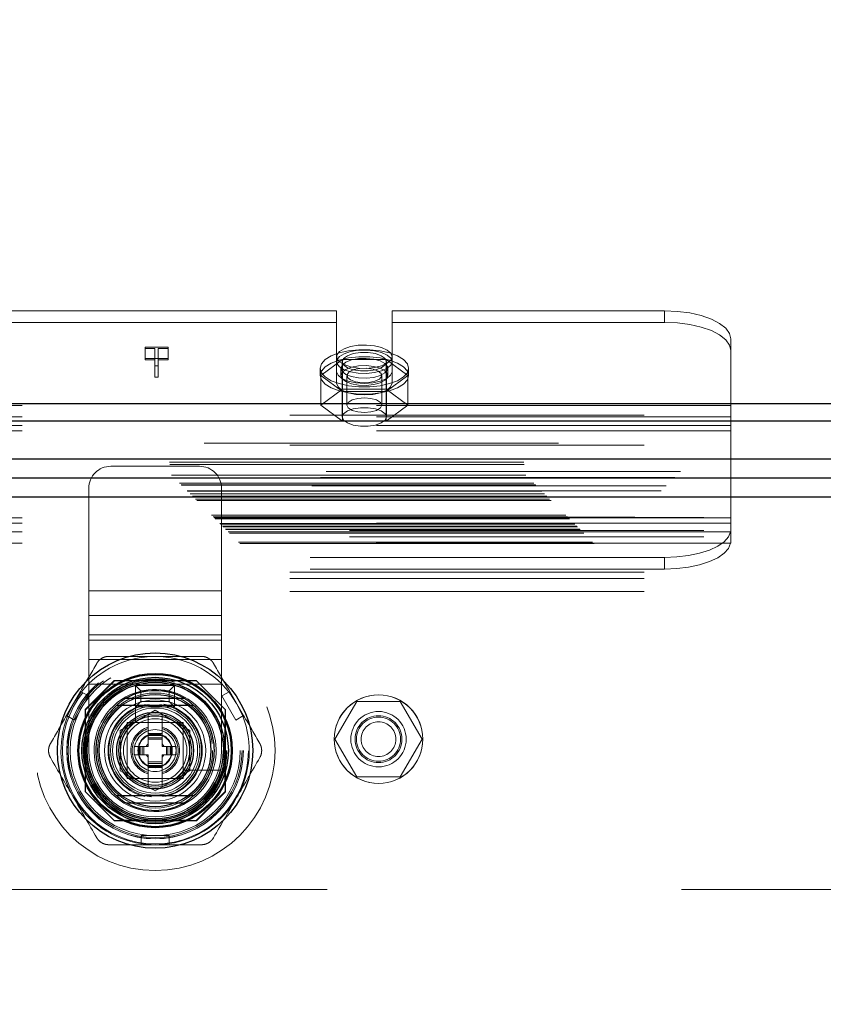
# Model space of a CAD drawing. Header units: inches. Extents: x 0.2 to 10.8, y 0.2 to 8.2.
# Tile 105 of 171: x 4.203 to 4.43, y 5.237 to 5.515. Entities that reach past the tile are written whole.
import ezdxf

# ---------------------------------------------------------------- set-up
doc = ezdxf.new("R2010")
doc.units = ezdxf.units.IN
doc.header["$MEASUREMENT"] = 0
doc.linetypes.add('HIDDEN', pattern=[0.07500000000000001, 0.05, -0.025])
doc.layers.add('DIMENSIONS', color=140, linetype='Continuous')
doc.layers.add('SLD-0', color=179, linetype='Continuous')
doc.styles.add('SLDTEXTSTYLE0', font='TXT', dxfattribs={"width": 0.7})
doc.dimstyles.new('SLDDIMSTYLE0', dxfattribs={"dimtxt": 0.0849609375, "dimasz": 0.13, "dimexe": 0, "dimexo": 0.0625, "dimgap": 0.021240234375, "dimtad": 0, "dimtih": 1, "dimtoh": 1, "dimlfac": 20, "dimrnd": 1e-09, "dimzin": 12, "dimdsep": 46, "dimtxsty": 'SLDTEXTSTYLE0', "dimsah": 1, "dimcen": 0.09, "dimadec": 0, "dimazin": 3, "dimtfac": 1, "dimtofl": 0, "dimtmove": 0, "dimatfit": 3, "dimfxl": 0, "dimfrac": 2, "dimtolj": 1, "dimtzin": 12, "dimarcsym": 0})

# ---------------------------------------------------------------- blocks, each defined once
blk = doc.blocks.new('_D_1')
at = {"layer": 'DIMENSIONS'}
for p, q in [((3.162909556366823, 5.28679914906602), (3.162909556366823, 6.135444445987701)), ((4.671676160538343, 5.286799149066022), (4.671676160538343, 6.135444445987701)), ((3.162909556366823, 6.010444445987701), (3.634826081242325, 6.010444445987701)), ((3.749958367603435, 6.01044443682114), (3.721428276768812, 6.01044443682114)), ((3.721428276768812, 6.01044443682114), (3.721428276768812, 5.875413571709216)), ((4.073106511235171, 6.01044443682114), (4.101636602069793, 6.01044443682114)), ((4.101636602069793, 6.01044443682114), (4.101636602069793, 5.875413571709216)), ((4.671676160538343, 6.010444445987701), (4.188238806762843, 6.010444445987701)), ((3.721428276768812, 5.875413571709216), (3.749958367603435, 5.875413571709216)), ((4.101636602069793, 5.875413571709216), (4.073106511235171, 5.875413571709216))]:
    blk.add_line(p, q, dxfattribs=at)
for points in [[(3.162909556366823, 6.010444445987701), (3.292909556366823, 5.990444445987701), (3.292909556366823, 6.0304444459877)], [(4.671676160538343, 6.010444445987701), (4.541676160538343, 6.0304444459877), (4.541676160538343, 5.990444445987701)]]:
    blk.add_solid(points, dxfattribs=at)
at = {"layer": 'DIMENSIONS', "char_height": 0.08333333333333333, "attachment_point": 1, "style": 'SLDTEXTSTYLE0'}
for s, insert in [('30.18', (3.749958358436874, 6.136886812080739)), ('766.5', (3.749958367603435, 5.98283588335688))]:
    blk.add_mtext(s, dxfattribs=dict(at, insert=insert))

msp = doc.modelspace()

# ---------------------------------------------------------------- linework, layer by layer
at = {"layer": 'SLD-0', "linetype": 'HIDDEN', "lineweight": 18}
for p, q in [((4.292609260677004, 5.432526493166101), (4.190134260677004, 5.432526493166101)), ((4.292609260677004, 5.415357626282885), (4.292609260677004, 5.432526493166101)), ((4.308234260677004, 5.415357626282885), (4.308234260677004, 5.432526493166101)), ((4.385121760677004, 5.432526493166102), (4.308234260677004, 5.432526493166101)), ((4.385121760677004, 5.432526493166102), (4.385121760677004, 5.429263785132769)), ((4.292609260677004, 5.429263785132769), (4.190134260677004, 5.429263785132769)), ((4.385121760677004, 5.429263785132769), (4.308234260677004, 5.429263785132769)), ((4.238586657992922, 5.422320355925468), (4.245015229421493, 5.422320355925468)), ((4.238586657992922, 5.421936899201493), (4.238586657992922, 5.422320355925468)), ((4.245015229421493, 5.422320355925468), (4.245015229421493, 5.421936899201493)), ((4.403871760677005, 5.405859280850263), (4.403871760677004, 5.424602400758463)), ((4.241327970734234, 5.421936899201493), (4.238586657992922, 5.421936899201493)), ((4.238586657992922, 5.421936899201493), (4.238586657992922, 5.418674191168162)), ((4.241327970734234, 5.417037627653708), (4.241327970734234, 5.421936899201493)), ((4.242216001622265, 5.421936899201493), (4.242216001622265, 5.417037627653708)), ((4.245015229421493, 5.421936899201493), (4.242216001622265, 5.421936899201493)), ((4.245015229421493, 5.421936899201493), (4.245015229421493, 5.418674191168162)), ((4.245015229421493, 5.419057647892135), (4.238586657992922, 5.419057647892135)), ((4.238586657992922, 5.418674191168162), (4.241327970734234, 5.418674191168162)), ((4.242216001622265, 5.417037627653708), (4.241327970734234, 5.417037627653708)), ((4.241327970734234, 5.417037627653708), (4.241327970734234, 5.413774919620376)), ((4.242216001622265, 5.418674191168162), (4.245015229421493, 5.418674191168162)), ((4.242216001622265, 5.417037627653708), (4.242216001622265, 5.413774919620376)), ((4.294272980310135, 5.418786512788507), (4.288124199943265, 5.414285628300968)), ((4.294171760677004, 5.418171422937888), (4.294171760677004, 5.402594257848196)), ((4.306570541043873, 5.418786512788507), (4.294272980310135, 5.418786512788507)), ((4.294272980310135, 5.418786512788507), (4.294272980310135, 5.410403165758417)), ((4.312719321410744, 5.414285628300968), (4.306570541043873, 5.418786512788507)), ((4.306570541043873, 5.418786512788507), (4.306570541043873, 5.410403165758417)), ((4.306671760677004, 5.402594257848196), (4.306671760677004, 5.418171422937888)), ((4.241327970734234, 5.413774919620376), (4.242216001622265, 5.413774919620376)), ((4.287921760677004, 5.416324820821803), (4.287921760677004, 5.41428562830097)), ((4.288124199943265, 5.414285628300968), (4.294272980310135, 5.40978474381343)), ((4.288124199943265, 5.414285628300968), (4.288124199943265, 5.405902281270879)), ((4.292609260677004, 5.415357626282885), (4.292609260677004, 5.412094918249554)), ((4.293796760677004, 5.416324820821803), (4.293796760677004, 5.41428562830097)), ((4.295524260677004, 5.414285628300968), (4.295524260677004, 5.405902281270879)), ((4.305319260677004, 5.405902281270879), (4.305319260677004, 5.414285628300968)), ((4.306570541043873, 5.40978474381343), (4.312719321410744, 5.414285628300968)), ((4.307046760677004, 5.41428562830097), (4.307046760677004, 5.416324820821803)), ((4.308234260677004, 5.415357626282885), (4.308234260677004, 5.412094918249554)), ((4.312719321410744, 5.414285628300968), (4.312719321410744, 5.405902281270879)), ((4.312921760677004, 5.41428562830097), (4.312921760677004, 5.416324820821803)), ((4.294272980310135, 5.410403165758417), (4.288124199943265, 5.405902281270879)), ((4.306570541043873, 5.410403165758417), (4.294272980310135, 5.410403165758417)), ((4.294272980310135, 5.40978474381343), (4.306570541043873, 5.40978474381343)), ((4.294272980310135, 5.40978474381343), (4.294272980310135, 5.40140139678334)), ((4.312719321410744, 5.405902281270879), (4.306570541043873, 5.410403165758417)), ((4.306570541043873, 5.40978474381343), (4.306570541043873, 5.40140139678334)), ((4.403871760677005, 5.405859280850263), (4.078871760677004, 5.405859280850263)), ((4.288124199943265, 5.405902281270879), (4.294272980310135, 5.40140139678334)), ((4.306570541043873, 5.40140139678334), (4.312719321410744, 5.405902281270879)), ((4.403871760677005, 5.398683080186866), (4.403871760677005, 5.405859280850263)), ((3.079421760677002, 5.403126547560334), (4.755221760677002, 5.403126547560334)), ((4.403871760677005, 5.402596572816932), (4.078871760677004, 5.402596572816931)), ((3.079421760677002, 5.401495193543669), (4.755221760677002, 5.401495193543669)), ((4.403871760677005, 5.400204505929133), (4.078871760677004, 5.400204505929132)), ((4.294272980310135, 5.40140139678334), (4.306570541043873, 5.40140139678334)), ((4.403871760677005, 5.398683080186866), (4.078871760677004, 5.398683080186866)), ((4.403871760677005, 5.372581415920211), (4.403871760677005, 5.398683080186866)), ((4.755221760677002, 5.395198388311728), (3.079421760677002, 5.395198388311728)), ((3.079421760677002, 5.394638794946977), (4.755221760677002, 5.394638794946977)), ((3.045426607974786, 5.389836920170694), (4.789209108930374, 5.389836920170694)), ((3.045490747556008, 5.389156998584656), (4.789144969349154, 5.389156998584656)), ((4.253868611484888, 5.388671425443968), (4.228868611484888, 5.388671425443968)), ((4.789625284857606, 5.387162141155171), (3.04501043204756, 5.387162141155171)), ((3.046026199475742, 5.38611580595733), (4.788609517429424, 5.38611580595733)), ((4.788018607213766, 5.385522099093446), (3.046607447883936, 5.385522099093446)), ((3.048276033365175, 5.383865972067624), (4.78635968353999, 5.383865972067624)), ((3.048764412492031, 5.383377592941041), (4.785871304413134, 5.383377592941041)), ((3.048854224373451, 5.383287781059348), (4.785781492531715, 5.383287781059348)), ((4.785643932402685, 5.383151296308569), (3.049002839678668, 5.383151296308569)), ((3.050414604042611, 5.381725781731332), (4.784223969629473, 5.381725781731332)), ((4.784174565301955, 5.381711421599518), (3.050461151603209, 5.381711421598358)), ((3.050554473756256, 5.381587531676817), (4.78408124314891, 5.381587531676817)), ((3.051274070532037, 5.380886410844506), (4.783376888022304, 5.380886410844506)), ((4.222618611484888, 5.353463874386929), (4.222618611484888, 5.382421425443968)), ((4.260118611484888, 5.353463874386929), (4.260118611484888, 5.382421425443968)), ((3.051945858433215, 5.380196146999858), (4.782689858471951, 5.380196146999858)), ((4.782407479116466, 5.379938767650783), (3.052228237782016, 5.379938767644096)), ((3.052727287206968, 5.37941471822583), (4.781908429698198, 5.37941471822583)), ((3.053165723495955, 5.378976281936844), (4.781469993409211, 5.378976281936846)), ((3.057296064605, 5.374845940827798), (4.777339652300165, 5.374845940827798)), ((3.057796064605, 5.3743459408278), (4.776839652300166, 5.3743459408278)), ((4.776725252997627, 5.374250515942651), (3.057896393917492, 5.374250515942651)), ((3.058046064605, 5.374095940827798), (4.776589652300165, 5.374095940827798)), ((3.058046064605, 5.374095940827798), (4.776589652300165, 5.374095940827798)), ((3.058296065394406, 5.373845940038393), (4.77633965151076, 5.373845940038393)), ((3.058297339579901, 5.373838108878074), (4.776352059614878, 5.373838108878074)), ((3.059671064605, 5.372470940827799), (4.774964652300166, 5.372470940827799)), ((3.059671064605, 5.372470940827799), (4.774964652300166, 5.372470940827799)), ((3.059815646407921, 5.372326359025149), (4.774820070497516, 5.372326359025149)), ((3.096209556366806, 5.374157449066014), (4.738459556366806, 5.374157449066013)), ((4.403871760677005, 5.374102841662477), (4.078871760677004, 5.374102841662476)), ((4.403871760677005, 5.372581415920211), (4.078871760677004, 5.372581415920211)), ((4.403871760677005, 5.371646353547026), (4.403871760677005, 5.372581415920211)), ((3.060373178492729, 5.371768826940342), (4.774262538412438, 5.371768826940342)), ((3.060546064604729, 5.371595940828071), (4.774089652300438, 5.371595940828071)), ((3.061355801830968, 5.3707739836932), (4.7732914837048, 5.370773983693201)), ((3.061943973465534, 5.370198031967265), (4.772691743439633, 5.370198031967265)), ((3.062407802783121, 5.369734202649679), (4.772227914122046, 5.369734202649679)), ((3.096209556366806, 5.370557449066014), (4.738459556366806, 5.370557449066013)), ((4.403807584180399, 5.370189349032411), (4.07893593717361, 5.37018934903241)), ((4.403871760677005, 5.371646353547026), (4.403871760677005, 5.367787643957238)), ((3.064862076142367, 5.367279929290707), (4.7697736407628, 5.367279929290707)), ((3.065282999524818, 5.366839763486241), (4.769342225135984, 5.366839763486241)), ((3.096209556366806, 5.368757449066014), (4.738459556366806, 5.368757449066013)), ((3.096209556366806, 5.368757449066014), (4.738459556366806, 5.368757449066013)), ((4.403807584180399, 5.366926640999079), (4.07893593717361, 5.366926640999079)), ((4.385121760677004, 5.362920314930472), (4.097621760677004, 5.36292031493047)), ((4.385121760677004, 5.359657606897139), (4.385121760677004, 5.362920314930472)), ((3.079421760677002, 5.358741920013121), (4.755221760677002, 5.358741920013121)), ((3.079421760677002, 5.358741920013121), (4.755221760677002, 5.358741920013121)), ((4.385121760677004, 5.359657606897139), (4.097621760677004, 5.359657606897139)), ((3.079421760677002, 5.356941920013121), (4.755221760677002, 5.356941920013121)), ((3.079421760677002, 5.353341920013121), (4.755221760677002, 5.353341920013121)), ((4.260118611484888, 5.353463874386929), (4.222618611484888, 5.353463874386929)), ((4.222618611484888, 5.346510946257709), (4.222618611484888, 5.353463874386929)), ((4.260118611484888, 5.353463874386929), (4.222618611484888, 5.353463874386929)), ((4.260118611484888, 5.346510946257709), (4.260118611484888, 5.353463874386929)), ((4.260118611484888, 5.346510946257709), (4.222618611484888, 5.346510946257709)), ((4.222618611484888, 5.341077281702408), (4.222618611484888, 5.346510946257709)), ((4.260118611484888, 5.341077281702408), (4.260118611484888, 5.346510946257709)), ((4.260118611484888, 5.341077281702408), (4.222618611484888, 5.341077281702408)), ((4.222618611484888, 5.327171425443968), (4.222618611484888, 5.341077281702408)), ((4.260118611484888, 5.339558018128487), (4.222618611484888, 5.339558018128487)), ((4.260118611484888, 5.327171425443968), (4.260118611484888, 5.341077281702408)), ((4.260118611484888, 5.334124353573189), (4.222618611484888, 5.334124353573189)), ((4.229819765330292, 5.328197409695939), (4.221594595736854, 5.3199722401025)), ((4.22990972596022, 5.328107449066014), (4.221684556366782, 5.319882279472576)), ((4.25291942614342, 5.328197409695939), (4.229819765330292, 5.328197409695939)), ((4.253009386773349, 5.328107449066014), (4.22990972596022, 5.328107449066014)), ((4.250390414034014, 5.328107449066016), (4.232348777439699, 5.328107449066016)), ((4.253009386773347, 5.328107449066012), (4.25291942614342, 5.328197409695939)), ((4.261234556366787, 5.319882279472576), (4.253009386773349, 5.328107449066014)), ((4.220323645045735, 5.325119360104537), (4.216386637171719, 5.318300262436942)), ((4.222539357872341, 5.323840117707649), (4.220323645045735, 5.325119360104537)), ((4.222618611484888, 5.308421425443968), (4.222618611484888, 5.327171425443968)), ((4.260118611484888, 5.327171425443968), (4.222618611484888, 5.327171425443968)), ((4.260118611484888, 5.327171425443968), (4.222618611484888, 5.327171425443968)), ((4.235857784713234, 5.324741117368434), (4.235857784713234, 5.316576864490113)), ((4.235868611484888, 5.320796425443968), (4.235868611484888, 5.326796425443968)), ((4.237368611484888, 5.325296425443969), (4.235868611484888, 5.326796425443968)), ((4.235868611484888, 5.326796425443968), (4.246868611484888, 5.326796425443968)), ((4.237368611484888, 5.322296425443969), (4.237368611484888, 5.325296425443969)), ((4.237368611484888, 5.325296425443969), (4.245368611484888, 5.325296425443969)), ((4.245368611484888, 5.325296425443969), (4.246868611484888, 5.326796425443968)), ((4.245368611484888, 5.325296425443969), (4.245368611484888, 5.322296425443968)), ((4.246868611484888, 5.326796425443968), (4.246868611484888, 5.320796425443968)), ((4.260118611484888, 5.308421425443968), (4.260118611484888, 5.327171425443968)), ((4.262415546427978, 5.325119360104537), (4.260199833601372, 5.323840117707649)), ((4.262415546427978, 5.325119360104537), (4.266352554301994, 5.318300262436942)), ((4.218602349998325, 5.317021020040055), (4.222539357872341, 5.323840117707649)), ((4.237368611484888, 5.322296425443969), (4.235868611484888, 5.320796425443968)), ((4.245368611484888, 5.322296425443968), (4.237368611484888, 5.322296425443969)), ((4.245368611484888, 5.322296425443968), (4.246868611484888, 5.320796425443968)), ((4.260199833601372, 5.323840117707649), (4.264136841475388, 5.317021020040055)), ((4.298273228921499, 5.322282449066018), (4.292124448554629, 5.311632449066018)), ((4.310570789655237, 5.322282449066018), (4.298273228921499, 5.322282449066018)), ((4.316719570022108, 5.311632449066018), (4.310570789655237, 5.322282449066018)), ((4.221594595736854, 5.3199722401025), (4.221594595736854, 5.296872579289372)), ((4.221684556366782, 5.319882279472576), (4.221684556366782, 5.296782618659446)), ((4.231527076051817, 5.314104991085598), (4.241369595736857, 5.31978757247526)), ((4.246868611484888, 5.320796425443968), (4.235868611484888, 5.320796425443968)), ((4.241369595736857, 5.31978757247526), (4.251212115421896, 5.314104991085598)), ((4.261144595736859, 5.296872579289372), (4.261144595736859, 5.3199722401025)), ((4.261234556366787, 5.296782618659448), (4.261234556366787, 5.319882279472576)), ((4.218602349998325, 5.317021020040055), (4.216386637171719, 5.318300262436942)), ((4.221684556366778, 5.317443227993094), (4.221684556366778, 5.29940159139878)), ((4.239401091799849, 5.318651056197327), (4.239307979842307, 5.318597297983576)), ((4.239401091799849, 5.318651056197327), (4.239401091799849, 5.313245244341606)), ((4.243338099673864, 5.318651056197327), (4.243338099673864, 5.313245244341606)), ((4.243431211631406, 5.318597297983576), (4.243338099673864, 5.318651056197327)), ((4.261054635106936, 5.29940159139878), (4.261054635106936, 5.317443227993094)), ((4.266352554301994, 5.318300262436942), (4.264136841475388, 5.317021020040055)), ((4.231527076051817, 5.302739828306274), (4.231527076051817, 5.314104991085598)), ((4.249243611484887, 5.316296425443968), (4.233493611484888, 5.316296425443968)), ((4.233493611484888, 5.316296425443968), (4.233493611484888, 5.300546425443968)), ((4.233495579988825, 5.314162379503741), (4.233495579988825, 5.302682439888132)), ((4.247109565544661, 5.316296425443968), (4.235629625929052, 5.316296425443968)), ((4.249243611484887, 5.300546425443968), (4.249243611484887, 5.316296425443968)), ((4.249243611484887, 5.302682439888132), (4.249243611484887, 5.314162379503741)), ((4.251212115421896, 5.314104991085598), (4.251212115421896, 5.302739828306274)), ((4.239401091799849, 5.313245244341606), (4.243338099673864, 5.313245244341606)), ((4.239401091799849, 5.313245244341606), (4.239401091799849, 5.312851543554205)), ((4.239401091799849, 5.312851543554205), (4.243338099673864, 5.312851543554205)), ((4.239401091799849, 5.312851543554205), (4.239401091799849, 5.312678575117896)), ((4.239401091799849, 5.312678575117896), (4.239401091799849, 5.312040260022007)), ((4.239401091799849, 5.312678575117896), (4.243338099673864, 5.312678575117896)), ((4.239401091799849, 5.312040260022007), (4.239401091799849, 5.311622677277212)), ((4.239401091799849, 5.312040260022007), (4.243338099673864, 5.312040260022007)), ((4.239401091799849, 5.311622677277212), (4.243338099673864, 5.311622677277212)), ((4.239401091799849, 5.311622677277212), (4.239401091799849, 5.309603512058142)), ((4.243338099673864, 5.313245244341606), (4.243338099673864, 5.312851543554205)), ((4.243338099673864, 5.312851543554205), (4.243338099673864, 5.312678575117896)), ((4.243338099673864, 5.312678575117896), (4.243338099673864, 5.312040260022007)), ((4.243338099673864, 5.312040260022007), (4.243338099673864, 5.311622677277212)), ((4.243338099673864, 5.311622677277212), (4.243338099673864, 5.309603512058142)), ((4.292124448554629, 5.311632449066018), (4.298273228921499, 5.300982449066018)), ((4.310570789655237, 5.300982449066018), (4.316719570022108, 5.311632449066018)), ((4.235464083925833, 5.307241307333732), (4.235464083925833, 5.309603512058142)), ((4.235464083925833, 5.309603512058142), (4.236546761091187, 5.309603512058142)), ((4.236546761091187, 5.307241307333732), (4.236546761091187, 5.309603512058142)), ((4.236546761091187, 5.309603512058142), (4.236940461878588, 5.309603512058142)), ((4.236940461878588, 5.307241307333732), (4.236940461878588, 5.309603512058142)), ((4.236940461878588, 5.309603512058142), (4.237113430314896, 5.309603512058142)), ((4.237113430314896, 5.309603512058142), (4.237751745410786, 5.309603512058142)), ((4.237113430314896, 5.307241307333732), (4.237113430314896, 5.309603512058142)), ((4.237751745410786, 5.309603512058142), (4.23816932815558, 5.309603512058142)), ((4.237751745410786, 5.307241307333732), (4.237751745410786, 5.309603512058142)), ((4.23816932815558, 5.307241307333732), (4.23816932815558, 5.309603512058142)), ((4.23816932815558, 5.309603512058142), (4.239401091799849, 5.309603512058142)), ((4.243338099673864, 5.309603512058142), (4.244569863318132, 5.309603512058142)), ((4.244569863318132, 5.309603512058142), (4.244987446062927, 5.309603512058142)), ((4.244569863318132, 5.307241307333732), (4.244569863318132, 5.309603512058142)), ((4.244987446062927, 5.307241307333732), (4.244987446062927, 5.309603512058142)), ((4.244987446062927, 5.309603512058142), (4.245625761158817, 5.309603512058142)), ((4.245625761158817, 5.307241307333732), (4.245625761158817, 5.309603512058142)), ((4.245625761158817, 5.309603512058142), (4.245798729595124, 5.309603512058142)), ((4.245798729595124, 5.307241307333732), (4.245798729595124, 5.309603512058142)), ((4.245798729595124, 5.309603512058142), (4.246192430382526, 5.309603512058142)), ((4.246192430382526, 5.307241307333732), (4.246192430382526, 5.309603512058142)), ((4.246192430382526, 5.309603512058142), (4.24727510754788, 5.309603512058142)), ((4.24727510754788, 5.307241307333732), (4.24727510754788, 5.309603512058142)), ((4.235464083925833, 5.307241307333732), (4.236546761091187, 5.307241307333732)), ((4.236546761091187, 5.307241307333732), (4.236940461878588, 5.307241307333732)), ((4.236940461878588, 5.307241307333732), (4.237113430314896, 5.307241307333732)), ((4.237113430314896, 5.307241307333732), (4.237751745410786, 5.307241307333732)), ((4.237751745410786, 5.307241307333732), (4.23816932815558, 5.307241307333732)), ((4.23816932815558, 5.307241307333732), (4.239401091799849, 5.307241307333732)), ((4.239401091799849, 5.307241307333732), (4.239401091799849, 5.305222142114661)), ((4.243338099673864, 5.307241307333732), (4.244569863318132, 5.307241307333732)), ((4.243338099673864, 5.307241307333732), (4.243338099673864, 5.305222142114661)), ((4.244569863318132, 5.307241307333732), (4.244987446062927, 5.307241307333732)), ((4.244987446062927, 5.307241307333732), (4.245625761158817, 5.307241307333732)), ((4.245625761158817, 5.307241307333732), (4.245798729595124, 5.307241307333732)), ((4.245798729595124, 5.307241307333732), (4.246192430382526, 5.307241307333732)), ((4.246192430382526, 5.307241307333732), (4.24727510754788, 5.307241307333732)), ((4.241369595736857, 5.297057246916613), (4.231527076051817, 5.302739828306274)), ((4.239401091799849, 5.305222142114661), (4.239401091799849, 5.304804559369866)), ((4.239401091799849, 5.305222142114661), (4.243338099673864, 5.305222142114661)), ((4.239401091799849, 5.304804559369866), (4.243338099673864, 5.304804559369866)), ((4.239401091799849, 5.304804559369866), (4.239401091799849, 5.304166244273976)), ((4.239401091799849, 5.304166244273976), (4.243338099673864, 5.304166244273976)), ((4.239401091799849, 5.304166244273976), (4.239401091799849, 5.303993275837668)), ((4.239401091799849, 5.303993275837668), (4.243338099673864, 5.303993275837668)), ((4.239401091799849, 5.303993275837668), (4.239401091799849, 5.303599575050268)), ((4.239401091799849, 5.303599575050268), (4.243338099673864, 5.303599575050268)), ((4.239401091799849, 5.303599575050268), (4.239401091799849, 5.298193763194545)), ((4.251212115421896, 5.302739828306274), (4.241369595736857, 5.297057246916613)), ((4.243338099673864, 5.305222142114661), (4.243338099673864, 5.304804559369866)), ((4.243338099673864, 5.304804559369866), (4.243338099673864, 5.304166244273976)), ((4.243338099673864, 5.304166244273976), (4.243338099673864, 5.303993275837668)), ((4.243338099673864, 5.303993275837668), (4.243338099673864, 5.303599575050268)), ((4.243338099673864, 5.303599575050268), (4.243338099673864, 5.298193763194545)), ((4.249524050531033, 5.302910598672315), (4.257688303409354, 5.302910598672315)), ((4.233493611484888, 5.300546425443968), (4.249243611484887, 5.300546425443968)), ((4.235629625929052, 5.300548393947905), (4.247109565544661, 5.300548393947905)), ((4.298273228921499, 5.300982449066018), (4.310570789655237, 5.300982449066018)), ((4.243338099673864, 5.298193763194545), (4.243431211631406, 5.298247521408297)), ((4.221594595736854, 5.296872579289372), (4.221684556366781, 5.296782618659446)), ((4.221684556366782, 5.296782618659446), (4.22990972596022, 5.28855744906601)), ((4.25291942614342, 5.288647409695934), (4.261144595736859, 5.296872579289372)), ((4.253009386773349, 5.28855744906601), (4.261234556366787, 5.296782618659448)), ((4.229819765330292, 5.288647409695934), (4.25291942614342, 5.288647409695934)), ((4.232348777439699, 5.288737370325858), (4.250390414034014, 5.288737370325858)), ((4.22990972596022, 5.28855744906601), (4.253009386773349, 5.28855744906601)), ((4.237432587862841, 5.28184760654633), (4.237432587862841, 5.284406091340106)), ((4.245306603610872, 5.284406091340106), (4.237432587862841, 5.284406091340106)), ((4.245306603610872, 5.28184760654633), (4.245306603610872, 5.284406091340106)), ((4.245306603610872, 5.28184760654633), (4.237432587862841, 5.28184760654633)), ((3.189959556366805, 5.269157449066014), (4.644709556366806, 5.269157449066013))]:
    msp.add_line(p, q, dxfattribs=at)
at = {"layer": 'SLD-0', "linetype": 'Continuous', "lineweight": 25}
for p, q in [((3.079421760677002, 5.406389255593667), (4.755221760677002, 5.406389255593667)), ((3.079421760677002, 5.401495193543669), (4.755221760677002, 5.401495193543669)), ((4.789625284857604, 5.390707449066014), (3.045010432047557, 5.390707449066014)), ((4.784174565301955, 5.385256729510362), (3.05046115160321, 5.385256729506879)), ((4.782407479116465, 5.379938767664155), (3.052228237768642, 5.379938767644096)), ((4.233156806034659, 5.323186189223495), (4.249582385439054, 5.323186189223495)), ((4.233156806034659, 5.293658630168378), (4.249582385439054, 5.293658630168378))]:
    msp.add_line(p, q, dxfattribs=at)
at = {"layer": 'SLD-0', "linetype": 'HIDDEN', "lineweight": 18, "flags": 128}
for points in [[(4.403871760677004, 5.424602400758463), (4.403511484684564, 5.426148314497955), (4.402444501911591, 5.427634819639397), (4.400711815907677, 5.429004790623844), (4.398380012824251, 5.430205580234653), (4.395538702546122, 5.431191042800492), (4.392297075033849, 5.431923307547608), (4.388779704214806, 5.43237423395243), (4.385121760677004, 5.432526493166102)], [(4.385121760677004, 5.429263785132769), (4.388779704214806, 5.429111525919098), (4.392297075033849, 5.428660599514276), (4.395538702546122, 5.427928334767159), (4.398380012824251, 5.426942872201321), (4.400711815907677, 5.425742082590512), (4.402444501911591, 5.424372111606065), (4.403511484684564, 5.422885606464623), (4.403871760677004, 5.421339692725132)], [(4.308234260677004, 5.419587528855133), (4.307887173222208, 5.420560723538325), (4.306876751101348, 5.421447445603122), (4.305292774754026, 5.422168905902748), (4.303275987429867, 5.422660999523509), (4.301005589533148, 5.42288000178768), (4.298683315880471, 5.422806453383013), (4.296515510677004, 5.42244688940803), (4.294694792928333, 5.421833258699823), (4.293382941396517, 5.421020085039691), (4.29269651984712, 5.420079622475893), (4.29269651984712, 5.419095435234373), (4.293382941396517, 5.418154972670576), (4.294694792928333, 5.417341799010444), (4.296515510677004, 5.416728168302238), (4.298683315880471, 5.416368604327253), (4.301005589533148, 5.416295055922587), (4.303275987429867, 5.416514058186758), (4.305292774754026, 5.417006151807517), (4.306876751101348, 5.417727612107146), (4.307887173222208, 5.418614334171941), (4.308234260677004, 5.419587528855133)], [(4.287921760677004, 5.416324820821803), (4.288284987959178, 5.417589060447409), (4.289353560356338, 5.418779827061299), (4.291065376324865, 5.419827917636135), (4.293320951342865, 5.42067242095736), (4.295989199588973, 5.421264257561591), (4.298915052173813, 5.421569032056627), (4.301928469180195, 5.421569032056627), (4.304854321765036, 5.421264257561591), (4.307522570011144, 5.42067242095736), (4.309778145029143, 5.419827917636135), (4.31148996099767, 5.418779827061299), (4.31255853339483, 5.417589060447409), (4.312921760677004, 5.416324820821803), (4.31255853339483, 5.415060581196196), (4.31148996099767, 5.413869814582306), (4.309778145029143, 5.41282172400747), (4.307522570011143, 5.411977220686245), (4.304854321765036, 5.411385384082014), (4.301928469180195, 5.411080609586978), (4.298915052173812, 5.411080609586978), (4.295989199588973, 5.411385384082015), (4.293320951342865, 5.411977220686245), (4.291065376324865, 5.41282172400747), (4.289353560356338, 5.413869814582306), (4.288284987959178, 5.415060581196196), (4.287921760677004, 5.416324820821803)], [(4.287921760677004, 5.41428562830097), (4.288284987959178, 5.415549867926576), (4.289353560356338, 5.416740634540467), (4.291065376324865, 5.417788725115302), (4.293320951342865, 5.418633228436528), (4.295989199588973, 5.419225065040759), (4.298915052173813, 5.419529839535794), (4.301928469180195, 5.419529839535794), (4.304854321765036, 5.419225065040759), (4.307522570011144, 5.418633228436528), (4.309778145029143, 5.417788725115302), (4.31148996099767, 5.416740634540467), (4.31255853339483, 5.415549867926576), (4.312921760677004, 5.41428562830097), (4.31255853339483, 5.413021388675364), (4.31148996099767, 5.411830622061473), (4.309778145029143, 5.410782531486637), (4.307522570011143, 5.409938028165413), (4.304854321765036, 5.409346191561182), (4.301928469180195, 5.409041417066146), (4.298915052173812, 5.409041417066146), (4.295989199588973, 5.409346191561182), (4.293320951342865, 5.409938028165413), (4.291065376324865, 5.410782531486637), (4.289353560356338, 5.411830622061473), (4.288284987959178, 5.413021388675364), (4.287921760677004, 5.41428562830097)], [(4.308234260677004, 5.418171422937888), (4.307887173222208, 5.419144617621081), (4.306876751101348, 5.420031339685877), (4.305292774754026, 5.420752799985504), (4.303275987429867, 5.421244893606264), (4.301005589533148, 5.421463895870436), (4.298683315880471, 5.421390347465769), (4.296515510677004, 5.421030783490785), (4.294694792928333, 5.420417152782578), (4.293382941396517, 5.419603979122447), (4.29269651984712, 5.418663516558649), (4.29269651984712, 5.417679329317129), (4.293382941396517, 5.416738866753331), (4.294694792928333, 5.415925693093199), (4.296515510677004, 5.415312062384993), (4.298683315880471, 5.414952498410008), (4.301005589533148, 5.414878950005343), (4.303275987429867, 5.415097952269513), (4.305292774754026, 5.415590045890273), (4.306876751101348, 5.4163115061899), (4.307887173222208, 5.417198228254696), (4.308234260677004, 5.418171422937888)], [(4.306671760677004, 5.418171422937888), (4.306294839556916, 5.419074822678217), (4.305209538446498, 5.419869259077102), (4.303546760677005, 5.420458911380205), (4.301507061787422, 5.420772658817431), (4.299336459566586, 5.420772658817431), (4.297296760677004, 5.420458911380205), (4.295633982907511, 5.419869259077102), (4.294548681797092, 5.419074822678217), (4.294171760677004, 5.418171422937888), (4.294548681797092, 5.417268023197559), (4.295633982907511, 5.416473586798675), (4.297296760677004, 5.415883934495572), (4.299336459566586, 5.415570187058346), (4.301507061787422, 5.415570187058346), (4.303546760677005, 5.415883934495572), (4.305209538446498, 5.416473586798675), (4.306294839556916, 5.417268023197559), (4.306671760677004, 5.418171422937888)], [(4.293796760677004, 5.416324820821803), (4.294155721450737, 5.417233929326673), (4.295193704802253, 5.418044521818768), (4.296798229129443, 5.418668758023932), (4.298795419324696, 5.419038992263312), (4.300968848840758, 5.419115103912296), (4.30308299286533, 5.418888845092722), (4.304908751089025, 5.418384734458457), (4.306248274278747, 5.417657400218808), (4.306956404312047, 5.416785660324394), (4.306956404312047, 5.415863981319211), (4.306248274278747, 5.414992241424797), (4.304908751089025, 5.414264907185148), (4.30308299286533, 5.413760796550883), (4.300968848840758, 5.41353453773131), (4.298795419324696, 5.413610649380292), (4.296798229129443, 5.413980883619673), (4.295193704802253, 5.414605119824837), (4.294155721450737, 5.415415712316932), (4.293796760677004, 5.416324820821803)], [(4.293796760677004, 5.41428562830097), (4.294155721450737, 5.41519473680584), (4.295193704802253, 5.416005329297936), (4.296798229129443, 5.4166295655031), (4.298795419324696, 5.41699979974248), (4.300968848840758, 5.417075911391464), (4.30308299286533, 5.416849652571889), (4.304908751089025, 5.416345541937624), (4.306248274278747, 5.415618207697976), (4.306956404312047, 5.414746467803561), (4.306956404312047, 5.413824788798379), (4.306248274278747, 5.412953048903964), (4.304908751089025, 5.412225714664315), (4.30308299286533, 5.411721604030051), (4.300968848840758, 5.411495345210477), (4.298795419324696, 5.411571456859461), (4.296798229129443, 5.41194169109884), (4.295193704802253, 5.412565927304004), (4.294155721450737, 5.4133765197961), (4.293796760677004, 5.41428562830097)], [(4.308234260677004, 5.415357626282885), (4.30785188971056, 5.414337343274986), (4.306742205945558, 5.41341693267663), (4.305013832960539, 5.412686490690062), (4.302835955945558, 5.412217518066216), (4.300421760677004, 5.412055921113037), (4.298007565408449, 5.412217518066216), (4.295829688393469, 5.412686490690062), (4.29410131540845, 5.41341693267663), (4.292991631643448, 5.414337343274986), (4.292609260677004, 5.415357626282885)], [(4.302870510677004, 5.416078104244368), (4.301061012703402, 5.416337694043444), (4.299154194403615, 5.416284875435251), (4.297440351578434, 5.415927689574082), (4.29618040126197, 5.415320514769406), (4.295566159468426, 5.414555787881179), (4.295691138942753, 5.413749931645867), (4.296536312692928, 5.413025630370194), (4.297973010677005, 5.412493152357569), (4.299782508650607, 5.412233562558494), (4.301689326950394, 5.412286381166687), (4.303403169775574, 5.412643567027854), (4.304663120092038, 5.413250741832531), (4.305277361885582, 5.414015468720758), (4.305152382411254, 5.41482132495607), (4.30430720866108, 5.415545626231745), (4.302870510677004, 5.416078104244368)], [(4.292609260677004, 5.412094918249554), (4.292991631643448, 5.411074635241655), (4.29410131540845, 5.410154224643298), (4.295829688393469, 5.40942378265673), (4.29800756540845, 5.408954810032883), (4.300421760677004, 5.408793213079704), (4.302835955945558, 5.408954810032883), (4.305013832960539, 5.40942378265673), (4.306742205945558, 5.410154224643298), (4.307851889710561, 5.411074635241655), (4.308234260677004, 5.412094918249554)], [(4.305319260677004, 5.405902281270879), (4.304946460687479, 5.406694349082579), (4.303884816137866, 5.40736583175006), (4.302295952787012, 5.407814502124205), (4.300421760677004, 5.407972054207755), (4.298547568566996, 5.407814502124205), (4.296958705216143, 5.40736583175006), (4.29589706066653, 5.406694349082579), (4.295524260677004, 5.405902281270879), (4.29589706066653, 5.405110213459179), (4.296958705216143, 5.404438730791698), (4.298547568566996, 5.403990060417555), (4.300421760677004, 5.403832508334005), (4.302295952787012, 5.403990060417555), (4.303884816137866, 5.404438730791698), (4.304946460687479, 5.405110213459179), (4.305319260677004, 5.405902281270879)], [(4.306671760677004, 5.402594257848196), (4.306294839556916, 5.403497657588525), (4.305209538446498, 5.40429209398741), (4.303546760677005, 5.404881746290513), (4.301507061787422, 5.405195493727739), (4.299336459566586, 5.405195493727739), (4.297296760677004, 5.404881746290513), (4.295633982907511, 5.40429209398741), (4.294548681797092, 5.403497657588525), (4.294171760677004, 5.402594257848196), (4.294548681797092, 5.401690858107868), (4.295633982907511, 5.400896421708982), (4.297296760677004, 5.40030676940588), (4.299336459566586, 5.399993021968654), (4.301507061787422, 5.399993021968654), (4.303546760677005, 5.40030676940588), (4.305209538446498, 5.400896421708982), (4.306294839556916, 5.401690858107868), (4.306671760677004, 5.402594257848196)], [(4.385121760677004, 5.362920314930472), (4.388589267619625, 5.36305699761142), (4.391937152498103, 5.363462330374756), (4.395049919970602, 5.364122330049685), (4.397820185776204, 5.365014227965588), (4.400152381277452, 5.366107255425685), (4.401966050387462, 5.367363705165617), (4.403198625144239, 5.368740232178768), (4.403807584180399, 5.370189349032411)], [(4.403807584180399, 5.366926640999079), (4.403198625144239, 5.365477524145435), (4.401966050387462, 5.364100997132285), (4.400152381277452, 5.362844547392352), (4.397820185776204, 5.361751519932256), (4.395049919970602, 5.360859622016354), (4.391937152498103, 5.360199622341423), (4.388589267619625, 5.359794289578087), (4.385121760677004, 5.359657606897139)], [(4.220577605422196, 5.324972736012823), (4.220286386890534, 5.324600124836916), (4.218355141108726, 5.32170981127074)], [(4.264384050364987, 5.32170981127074), (4.262452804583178, 5.324600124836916), (4.262161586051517, 5.324972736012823)], [(4.218355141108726, 5.32170981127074), (4.216817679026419, 5.318592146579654), (4.216640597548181, 5.318153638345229)], [(4.266098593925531, 5.318153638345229), (4.265921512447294, 5.318592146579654), (4.264384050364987, 5.32170981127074)], [(4.237432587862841, 5.282140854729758), (4.23790088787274, 5.282074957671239), (4.241369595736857, 5.28184760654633)], [(4.241369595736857, 5.28184760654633), (4.244838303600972, 5.282074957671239), (4.245306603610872, 5.282140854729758)]]:
    msp.add_lwpolyline(points, dxfattribs=at)
at = {"layer": 'SLD-0', "linetype": 'HIDDEN', "lineweight": 18}
for centre, radius in [((4.241369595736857, 5.308422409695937), 0.03384999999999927), ((4.241459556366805, 5.308307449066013), 0.02625000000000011), ((4.241369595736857, 5.308422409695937), 0.02491971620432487), ((4.241369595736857, 5.308422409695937), 0.02490157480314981), ((4.241369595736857, 5.308422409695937), 0.02453610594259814), ((4.241369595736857, 5.308422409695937), 0.02401574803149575), ((4.241369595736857, 5.308422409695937), 0.02175196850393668), ((4.241369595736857, 5.308422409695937), 0.02165354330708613), ((4.241369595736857, 5.308422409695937), 0.02027559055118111), ((4.241369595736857, 5.308422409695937), 0.02005511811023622), ((4.241369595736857, 5.308422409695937), 0.01919291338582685), ((4.241369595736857, 5.308422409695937), 0.01624015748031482), ((4.241369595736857, 5.308422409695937), 0.01584645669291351), ((4.241369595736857, 5.308422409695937), 0.01584645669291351), ((4.241369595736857, 5.308422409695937), 0.01574803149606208), ((4.241369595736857, 5.308422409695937), 0.01427165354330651), ((4.304422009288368, 5.311632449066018), 0.01249999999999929), ((4.304447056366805, 5.311657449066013), 0.01250000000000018), ((4.241369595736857, 5.308422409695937), 0.01259842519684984), ((4.241369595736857, 5.308422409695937), 0.01200787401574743), ((4.304422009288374, 5.311632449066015), 0.0078125), ((4.241369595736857, 5.308422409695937), 0.01033464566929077), ((4.241369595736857, 5.308422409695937), 0.009842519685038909), ((4.241369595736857, 5.308422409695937), 0.00974409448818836), ((4.241369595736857, 5.308422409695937), 0.008956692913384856), ((4.304422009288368, 5.311632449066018), 0.006624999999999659), ((4.304422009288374, 5.311632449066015), 0.006249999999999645), ((4.304422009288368, 5.311632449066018), 0.004897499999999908), ((4.241369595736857, 5.308422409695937), 0.005905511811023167), ((4.241369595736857, 5.308422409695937), 0.004839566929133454), ((4.241369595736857, 5.308422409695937), 0.004697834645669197)]:
    msp.add_circle(centre, radius, dxfattribs=at)
at = {"layer": 'SLD-0', "linetype": 'Continuous', "lineweight": 25}
for radius in [0.0275590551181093, 0.0217688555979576, 0.02149046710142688, 0.02066929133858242, 0.01968503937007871, 0.01926321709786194, 0.01082677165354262]:
    msp.add_circle((4.241369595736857, 5.308422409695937), radius, dxfattribs=at)
at = {"layer": 'SLD-0', "linetype": 'HIDDEN', "lineweight": 18}
for centre, radius, start, end in [((4.228868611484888, 5.382421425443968), 0.006250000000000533, 90, 180), ((4.253868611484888, 5.382421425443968), 0.006250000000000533, 0, 90), ((4.241369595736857, 5.308422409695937), 0.0265748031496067, 90.00000000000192, 141.4803757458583), ((4.241369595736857, 5.308422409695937), 0.02657480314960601, 38.51962425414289, 90.00000000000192), ((4.241369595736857, 5.308422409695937), 0.01722440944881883, 108.662924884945, 341.3370751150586), ((4.241369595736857, 5.308422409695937), 0.01722440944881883, 341.3370751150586, 108.662924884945), ((4.241369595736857, 5.308422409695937), 0.01328740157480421, 100.9822499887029, 257.559152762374), ((4.241369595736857, 5.308422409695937), 0.01309055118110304, 97.35284666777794, 265.5522990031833), ((4.241369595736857, 5.308422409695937), 0.01309055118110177, 0, 84.24124753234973), ((4.241369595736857, 5.308422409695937), 0.01328740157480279, 0, 79.25931237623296), ((4.241369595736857, 5.308422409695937), 0.02657480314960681, 158.5196242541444, 209.9999999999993), ((4.241369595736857, 5.308422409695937), 0.01038164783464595, 100.930248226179, 101.4540927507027), ((4.241369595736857, 5.308422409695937), 0.01038164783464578, 78.54590724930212, 79.06975177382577), ((4.241369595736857, 5.308422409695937), 0.02657480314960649, 329.9999999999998, 21.48037574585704), ((4.241369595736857, 5.308422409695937), 0.01038164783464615, 138.5459072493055, 161.4540927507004), ((4.241369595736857, 5.308422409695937), 0.006889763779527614, 106.6015495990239, 253.3984504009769), ((4.241369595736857, 5.308422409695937), 0.006496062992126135, 107.6397013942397, 252.3602986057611), ((4.241369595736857, 5.308422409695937), 0.006889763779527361, 286.6015495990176, 73.39845040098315), ((4.241369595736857, 5.308422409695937), 0.006496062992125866, 287.639701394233, 72.36029860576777), ((4.241369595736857, 5.308422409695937), 0.01038164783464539, 18.54590724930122, 41.45409275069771), ((4.241368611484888, 5.308421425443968), 0.01874999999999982, 180, 0), ((4.241369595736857, 5.308422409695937), 0.002748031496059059, 135.7524990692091, 154.5451680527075), ((4.241369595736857, 5.308422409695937), 0.002748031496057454, 25.45483194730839, 44.24750093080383), ((4.241369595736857, 5.308422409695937), 0.01309055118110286, 279.036927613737, 0), ((4.241369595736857, 5.308422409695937), 0.01328740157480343, 281.900536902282, 0), ((4.241369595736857, 5.308422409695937), 0.00274803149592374, 205.4548319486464, 224.2475009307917), ((4.241369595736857, 5.308422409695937), 0.002748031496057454, 315.7524990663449, 334.5451680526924), ((4.241369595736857, 5.308422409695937), 0.01038164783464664, 198.5459072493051, 221.454092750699), ((4.241369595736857, 5.308422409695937), 0.01038164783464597, 318.5459072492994, 341.4540927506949), ((4.241369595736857, 5.308422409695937), 0.01038164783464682, 258.5459072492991, 259.0697517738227), ((4.241369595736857, 5.308422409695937), 0.01038164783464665, 280.9302482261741, 281.4540927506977), ((4.241369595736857, 5.308422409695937), 0.02657480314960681, 209.9999999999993, 261.4803757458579), ((4.241369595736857, 5.308422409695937), 0.02657480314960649, 278.5196242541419, 329.9999999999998)]:
    msp.add_arc(centre, radius, start, end, dxfattribs=at)
at = {"layer": 'SLD-0', "linetype": 'Continuous', "lineweight": 25}
for radius, start, end in [(0.01689435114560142, 60.91370409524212, 119.0862959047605), (0.01673228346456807, 130.1191668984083, 229.8808331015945), (0.01673228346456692, 310.1191668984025, 49.88083310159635), (0.0168943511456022, 240.9137040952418, 299.0862959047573)]:
    msp.add_arc((4.241369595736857, 5.308422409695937), radius, start, end, dxfattribs=at)
at = {"layer": 'SLD-0', "linetype": 'HIDDEN', "lineweight": 18}
for points, knots in [([(3.061214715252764, 5.370916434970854), (3.065288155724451, 5.370917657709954), (3.07412341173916, 5.370920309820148), (3.087767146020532, 5.37091896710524), (3.102054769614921, 5.370918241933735), (3.116292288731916, 5.370918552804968), (3.148028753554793, 5.370918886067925), (3.214870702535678, 5.370918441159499), (3.348112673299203, 5.370918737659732), (3.586032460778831, 5.370918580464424), (3.976531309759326, 5.37091846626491), (4.349790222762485, 5.37091940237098), (4.607923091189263, 5.37091812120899), (4.685479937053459, 5.37091897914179), (4.713904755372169, 5.370917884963), (4.735128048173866, 5.370919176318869), (4.748787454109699, 5.370920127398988), (4.761469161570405, 5.370916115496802), (4.769542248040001, 5.37091257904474), (4.773353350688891, 5.370907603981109), (4.773402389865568, 5.370907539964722)], [0, 0, 0, 0, 0.007137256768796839, 0.01548064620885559, 0.02390579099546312, 0.03217123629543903, 0.04042683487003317, 0.07951265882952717, 0.1492879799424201, 0.2738860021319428, 0.4963824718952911, 0.83349833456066, 0.9278895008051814, 0.9486685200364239, 0.969389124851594, 0.977693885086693, 0.9858547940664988, 0.9933223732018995, 0.9999140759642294, 1, 1, 1, 1]), ([(4.403807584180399, 5.370189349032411), (4.403820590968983, 5.370255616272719), (4.403831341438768, 5.370338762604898), (4.403848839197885, 5.370537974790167), (4.403855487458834, 5.370654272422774), (4.403864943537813, 5.370907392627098), (4.40386789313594, 5.371047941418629), (4.403871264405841, 5.371338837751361), (4.403871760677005, 5.371489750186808), (4.403871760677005, 5.371646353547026)], [0, 0, 0, 0, 0.25, 0.25, 0.5, 0.5, 0.75, 0.75, 1, 1, 1, 1]), ([(4.224890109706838, 5.333028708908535), (4.225062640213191, 5.333327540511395), (4.225270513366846, 5.333598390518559), (4.225756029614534, 5.334084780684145), (4.226033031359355, 5.334297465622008), (4.22662641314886, 5.33464038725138), (4.226950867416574, 5.334774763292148), (4.227612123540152, 5.334951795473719), (4.227954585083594, 5.334997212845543), (4.228299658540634, 5.334997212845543)], [0, 0, 0, 0, 0.25, 0.25, 0.5, 0.5, 0.75, 0.75, 1, 1, 1, 1]), ([(4.254439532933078, 5.334997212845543), (4.254784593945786, 5.334997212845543), (4.255123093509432, 5.334952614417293), (4.255787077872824, 5.334775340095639), (4.256109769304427, 5.334641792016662), (4.256703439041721, 5.334299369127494), (4.256982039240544, 5.334085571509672), (4.257465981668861, 5.33360142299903), (4.257676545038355, 5.333327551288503), (4.257849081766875, 5.333028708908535)], [0, 0, 0, 0, 0.25, 0.25, 0.5, 0.5, 0.75, 0.75, 1, 1, 1, 1]), ([(4.235857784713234, 5.326806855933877), (4.235857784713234, 5.326806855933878), (4.235857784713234, 5.326750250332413), (4.235857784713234, 5.326536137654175), (4.235857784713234, 5.326378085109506), (4.235857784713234, 5.325993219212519), (4.235857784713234, 5.325763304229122), (4.235857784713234, 5.325272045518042), (4.235857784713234, 5.325007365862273), (4.235857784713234, 5.324741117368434)], [0, 0, 0, 0, 0.25, 0.25, 0.5, 0.5, 0.75, 0.75, 1, 1, 1, 1]), ([(4.211820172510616, 5.30645390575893), (4.211647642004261, 5.306752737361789), (4.21151701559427, 5.307068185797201), (4.211338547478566, 5.307731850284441), (4.211292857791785, 5.308078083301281), (4.211292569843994, 5.308763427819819), (4.211338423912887, 5.309111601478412), (4.211515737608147, 5.309772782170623), (4.211647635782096, 5.310092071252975), (4.211820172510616, 5.310390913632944)], [0, 0, 0, 0, 0.25, 0.25, 0.5, 0.5, 0.75, 0.75, 1, 1, 1, 1]), ([(4.270919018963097, 5.310390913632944), (4.271091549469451, 5.310092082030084), (4.271222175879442, 5.309776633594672), (4.271400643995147, 5.309112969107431), (4.271446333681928, 5.308766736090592), (4.271446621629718, 5.308081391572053), (4.271400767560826, 5.307733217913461), (4.271223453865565, 5.307072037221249), (4.271091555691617, 5.306752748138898), (4.270919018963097, 5.30645390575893)], [0, 0, 0, 0, 0.25, 0.25, 0.5, 0.5, 0.75, 0.75, 1, 1, 1, 1]), ([(4.257688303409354, 5.302910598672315), (4.257954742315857, 5.302910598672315), (4.258215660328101, 5.302910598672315), (4.258710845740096, 5.302910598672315), (4.258938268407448, 5.302910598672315), (4.259518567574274, 5.302910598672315), (4.259754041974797, 5.302910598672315), (4.259754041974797, 5.302910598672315)], [0, 0, 0, 0, 0.25, 0.25, 0.5, 0.5, 1, 1, 1, 1]), ([(4.228299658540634, 5.281847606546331), (4.227954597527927, 5.281847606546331), (4.227616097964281, 5.281892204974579), (4.226952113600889, 5.282069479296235), (4.226629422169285, 5.282203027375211), (4.226035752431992, 5.282545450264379), (4.225757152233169, 5.282759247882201), (4.225273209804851, 5.283243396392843), (4.225062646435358, 5.28351726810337), (4.224890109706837, 5.283816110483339)], [0, 0, 0, 0, 0.25, 0.25, 0.5, 0.5, 0.75, 0.75, 1, 1, 1, 1]), ([(4.257849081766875, 5.283816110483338), (4.257676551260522, 5.283517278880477), (4.257468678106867, 5.283246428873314), (4.256983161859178, 5.282760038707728), (4.256706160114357, 5.282547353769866), (4.256112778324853, 5.282204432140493), (4.255788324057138, 5.282070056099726), (4.255127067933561, 5.281893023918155), (4.254784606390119, 5.28184760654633), (4.254439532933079, 5.28184760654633)], [0, 0, 0, 0, 0.25, 0.25, 0.5, 0.5, 0.75, 0.75, 1, 1, 1, 1])]:
    msp.add_open_spline(points, degree=3, knots=knots, dxfattribs=at)
for points in [[(4.403871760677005, 5.367787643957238), (4.403871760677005, 5.367436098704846), (4.403851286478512, 5.367149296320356), (4.403807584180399, 5.366926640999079)], [(4.228299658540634, 5.334997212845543), (4.232641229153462, 5.334997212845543), (4.236996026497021, 5.334997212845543), (4.241369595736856, 5.334997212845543)], [(4.241369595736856, 5.334997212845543), (4.245743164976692, 5.334997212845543), (4.25009796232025, 5.334997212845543), (4.254439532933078, 5.334997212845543)], [(4.224890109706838, 5.333028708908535), (4.223372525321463, 5.330400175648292), (4.221850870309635, 5.327764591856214), (4.220323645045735, 5.325119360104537)], [(4.257849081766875, 5.333028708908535), (4.259366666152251, 5.330400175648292), (4.260888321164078, 5.327764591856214), (4.262415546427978, 5.325119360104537)], [(4.216386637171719, 5.318300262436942), (4.214859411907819, 5.315655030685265), (4.21333775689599, 5.313019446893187), (4.211820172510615, 5.310390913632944)], [(4.266352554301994, 5.318300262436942), (4.267879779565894, 5.315655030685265), (4.269401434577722, 5.313019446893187), (4.270919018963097, 5.310390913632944)], [(4.218355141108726, 5.295135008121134), (4.216168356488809, 5.298922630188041), (4.21399095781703, 5.302693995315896), (4.211820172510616, 5.30645390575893)], [(4.270919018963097, 5.30645390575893), (4.268748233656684, 5.302693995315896), (4.266570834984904, 5.298922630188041), (4.264384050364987, 5.295135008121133)], [(4.224890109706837, 5.283816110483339), (4.222719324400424, 5.287576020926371), (4.220541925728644, 5.291347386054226), (4.218355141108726, 5.295135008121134)], [(4.264384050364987, 5.295135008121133), (4.262197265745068, 5.291347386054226), (4.260019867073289, 5.287576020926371), (4.257849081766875, 5.283816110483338)], [(4.237432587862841, 5.28184760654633), (4.234378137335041, 5.28184760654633), (4.231334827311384, 5.28184760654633), (4.228299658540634, 5.28184760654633)], [(4.254439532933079, 5.28184760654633), (4.251404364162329, 5.28184760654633), (4.248361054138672, 5.28184760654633), (4.245306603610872, 5.28184760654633)]]:
    msp.add_open_spline(points, degree=3, dxfattribs=at)
at = {"layer": 'SLD-0', "linetype": 'Continuous', "lineweight": 25}
for points, knots in [([(4.233156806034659, 5.323186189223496), (4.232895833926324, 5.323041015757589), (4.232642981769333, 5.322886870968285), (4.232156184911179, 5.322560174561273), (4.231919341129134, 5.322384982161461), (4.231483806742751, 5.322032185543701), (4.231282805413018, 5.321852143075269), (4.2309423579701, 5.321534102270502), (4.230801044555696, 5.321395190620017), (4.230697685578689, 5.321309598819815)], [0, 0, 0, 0, 0.25, 0.25, 0.5, 0.5, 0.75, 0.75, 1, 1, 1, 1]), ([(4.249582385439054, 5.323186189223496), (4.249843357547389, 5.323041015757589), (4.25009620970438, 5.322886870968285), (4.250583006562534, 5.322560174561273), (4.250819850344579, 5.322384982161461), (4.251255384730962, 5.322032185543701), (4.251456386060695, 5.321852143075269), (4.251796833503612, 5.321534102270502), (4.251938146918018, 5.321395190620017), (4.252041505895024, 5.321309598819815)], [0, 0, 0, 0, 0.25, 0.25, 0.5, 0.5, 0.75, 0.75, 1, 1, 1, 1]), ([(4.230587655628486, 5.321217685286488), (4.230587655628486, 5.321217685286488), (4.230619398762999, 5.321217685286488), (4.230741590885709, 5.321217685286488), (4.230833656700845, 5.321217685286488), (4.231068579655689, 5.321217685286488), (4.231210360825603, 5.321217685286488), (4.231537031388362, 5.321217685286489), (4.23172283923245, 5.321217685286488), (4.232318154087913, 5.321217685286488), (4.232775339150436, 5.321217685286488), (4.233752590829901, 5.321217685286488), (4.234265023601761, 5.321217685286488), (4.235322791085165, 5.321217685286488), (4.235871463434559, 5.321217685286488), (4.236967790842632, 5.321217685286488), (4.237517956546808, 5.321217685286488), (4.239172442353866, 5.321217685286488), (4.24028050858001, 5.321217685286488), (4.242502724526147, 5.321217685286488), (4.243621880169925, 5.321217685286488), (4.245839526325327, 5.321217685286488), (4.246947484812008, 5.321217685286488), (4.248519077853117, 5.321217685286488), (4.249032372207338, 5.321217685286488), (4.250000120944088, 5.321217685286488), (4.250449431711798, 5.321217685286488), (4.251238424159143, 5.321217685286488), (4.2515619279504, 5.321217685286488), (4.251910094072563, 5.321217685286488), (4.252000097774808, 5.321217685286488), (4.252120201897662, 5.321217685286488), (4.252151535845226, 5.321217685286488), (4.252151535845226, 5.321217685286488)], [0, 0, 0, 0, 0.03124999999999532, 0.03124999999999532, 0.06249999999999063, 0.06249999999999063, 0.09374999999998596, 0.09374999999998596, 0.1249999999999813, 0.1249999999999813, 0.1874999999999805, 0.1874999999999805, 0.2499999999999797, 0.2499999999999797, 0.312499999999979, 0.312499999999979, 0.3749999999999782, 0.3749999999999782, 0.4999999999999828, 0.4999999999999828, 0.6249999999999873, 0.6249999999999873, 0.7499999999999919, 0.7499999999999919, 0.8124999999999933, 0.8124999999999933, 0.8749999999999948, 0.8749999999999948, 0.9374999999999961, 0.9374999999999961, 0.9687499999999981, 0.9687499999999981, 1, 1, 1, 1]), ([(4.252151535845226, 5.295627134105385), (4.252151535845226, 5.295627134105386), (4.252119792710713, 5.295627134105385), (4.251997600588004, 5.295627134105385), (4.251905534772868, 5.295627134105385), (4.251670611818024, 5.295627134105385), (4.25152883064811, 5.295627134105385), (4.251202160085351, 5.295627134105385), (4.251016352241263, 5.295627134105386), (4.2504210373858, 5.295627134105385), (4.249963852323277, 5.295627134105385), (4.248986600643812, 5.295627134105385), (4.248474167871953, 5.295627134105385), (4.247416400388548, 5.295627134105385), (4.246867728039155, 5.295627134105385), (4.24577140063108, 5.295627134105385), (4.245221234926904, 5.295627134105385), (4.243566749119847, 5.295627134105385), (4.242458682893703, 5.295627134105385), (4.240236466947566, 5.295627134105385), (4.239117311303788, 5.295627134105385), (4.236899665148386, 5.295627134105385), (4.235791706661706, 5.295627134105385), (4.234220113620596, 5.295627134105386), (4.233706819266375, 5.295627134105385), (4.232739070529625, 5.295627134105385), (4.232289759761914, 5.295627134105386), (4.231500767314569, 5.295627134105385), (4.231177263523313, 5.295627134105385), (4.23082909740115, 5.295627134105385), (4.230739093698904, 5.295627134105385), (4.230618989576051, 5.295627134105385), (4.230587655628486, 5.295627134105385), (4.230587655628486, 5.295627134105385)], [0, 0, 0, 0, 0.03125000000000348, 0.03125000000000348, 0.06250000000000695, 0.06250000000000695, 0.09375000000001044, 0.09375000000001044, 0.1250000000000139, 0.1250000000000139, 0.1875000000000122, 0.1875000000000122, 0.2500000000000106, 0.2500000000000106, 0.3125000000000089, 0.3125000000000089, 0.3750000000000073, 0.3750000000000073, 0.500000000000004, 0.500000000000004, 0.6250000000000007, 0.6250000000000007, 0.7499999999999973, 0.7499999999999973, 0.8124999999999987, 0.8124999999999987, 0.875, 0.875, 0.9375000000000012, 0.9375000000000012, 0.9687500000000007, 0.9687500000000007, 1, 1, 1, 1]), ([(4.230697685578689, 5.295535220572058), (4.230800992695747, 5.295449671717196), (4.230940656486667, 5.295312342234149), (4.231281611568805, 5.294993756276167), (4.231482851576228, 5.294813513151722), (4.231915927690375, 5.29446249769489), (4.232151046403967, 5.294288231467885), (4.232641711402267, 5.29395866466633), (4.232895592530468, 5.293803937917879), (4.23315680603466, 5.293658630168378)], [0, 0, 0, 0, 0.25, 0.25, 0.5, 0.5, 0.75, 0.75, 1, 1, 1, 1]), ([(4.252041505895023, 5.295535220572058), (4.251938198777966, 5.295449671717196), (4.251798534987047, 5.295312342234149), (4.251457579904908, 5.294993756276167), (4.251256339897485, 5.294813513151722), (4.250823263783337, 5.29446249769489), (4.250588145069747, 5.294288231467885), (4.250097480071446, 5.29395866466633), (4.249843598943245, 5.293803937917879), (4.249582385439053, 5.293658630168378)], [0, 0, 0, 0, 0.25, 0.25, 0.5, 0.5, 0.75, 0.75, 1, 1, 1, 1])]:
    msp.add_open_spline(points, degree=3, knots=knots, dxfattribs=at)

# ---------------------------------------------------------------- dimensions: what is measured, and where the dimension line sits
at = {"layer": 'DIMENSIONS'}
dim = msp.add_linear_dim(base=(4.671676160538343, 6.010444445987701), p1=(3.162909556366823, 5.23679914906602), p2=(4.671676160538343, 5.236799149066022), dimstyle='SLDDIMSTYLE0', dxfattribs=at)
dim.commit()
dim.dimension.update_dxf_attribs({"geometry": '_D_1', "text_midpoint": (3.911532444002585, 6.010444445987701), "dimtype": 160})

doc.saveas('drawing.dxf')
